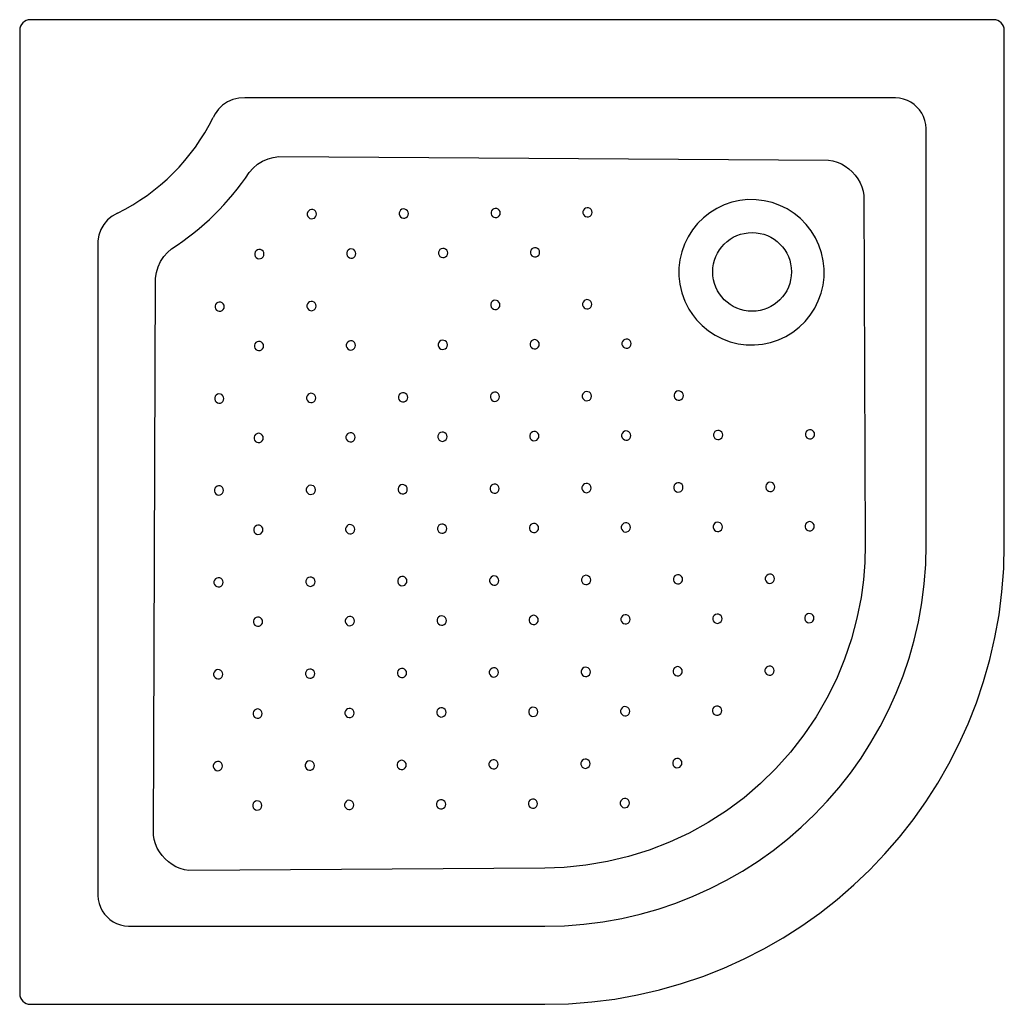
# Model space of a CAD drawing. Header units: millimetres. Extents: x 3806.35 to 3807.1, y 2341.775 to 2342.525.
import ezdxf

# ---------------------------------------------------------------- set-up
doc = ezdxf.new("R2010")
doc.units = ezdxf.units.MM
doc.layers.add('Sanindusa', color=3, linetype='Continuous')

msp = doc.modelspace()

# ---------------------------------------------------------------- linework, layer by layer
at = {"layer": 'Sanindusa'}
for p, q in [((3807.09221, 2342.52463), (3806.3582, 2342.52463)), ((3806.3502, 2342.51663), (3806.3502, 2341.78263)), ((3807.1002, 2342.12463), (3807.1002, 2342.51663)), ((3807.01389, 2342.46515), (3806.52166, 2342.46515)), ((3807.04072, 2342.12463), (3807.04072, 2342.43832)), ((3806.54756, 2342.42035), (3806.96641, 2342.41767)), ((3806.99322, 2342.39081), (3806.99422, 2342.12463)), ((3806.40968, 2342.35317), (3806.40968, 2341.86095)), ((3806.45211, 2341.90337), (3806.45372, 2342.32769)), ((3806.7502, 2341.87831), (3806.47896, 2341.87656)), ((3806.43652, 2341.83411), (3806.7502, 2341.83411)), ((3806.3582, 2341.77463), (3806.7502, 2341.77463))]:
    msp.add_line(p, q, dxfattribs=at)
at = {"layer": 'Sanindusa', "flags": 128}
for points in [[(3806.52166, 2342.46515), (3806.51709, 2342.46491), (3806.51262, 2342.46389), (3806.50845, 2342.46209), (3806.50469, 2342.45955), (3806.50155, 2342.45645), (3806.499, 2342.45287), (3806.49758, 2342.45015)], [(3807.04072, 2342.43832), (3807.0407, 2342.44163), (3807.04033, 2342.44483), (3807.03964, 2342.44788), (3807.03861, 2342.45077), (3807.03727, 2342.45345), (3807.03562, 2342.45591), (3807.03368, 2342.45811), (3807.03148, 2342.46005), (3807.02902, 2342.4617), (3807.02634, 2342.46304), (3807.02346, 2342.46406), (3807.0204, 2342.46476), (3807.0172, 2342.46513), (3807.01389, 2342.46515)], [(3806.5251, 2342.40832), (3806.528, 2342.41159), (3806.53144, 2342.41449), (3806.53522, 2342.41684), (3806.53939, 2342.41866), (3806.54339, 2342.41978), (3806.54756, 2342.42035)], [(3806.96641, 2342.41767), (3806.96971, 2342.41706), (3806.97295, 2342.41608), (3806.97607, 2342.41474), (3806.97903, 2342.41306), (3806.9818, 2342.41106), (3806.98435, 2342.40878), (3806.98663, 2342.40623), (3806.98862, 2342.40345), (3806.9903, 2342.40048), (3806.99163, 2342.39736), (3806.99261, 2342.39412), (3806.99322, 2342.39081)], [(3806.85988, 2342.30419), (3806.86262, 2342.29998), (3806.86573, 2342.29603), (3806.87005, 2342.29157), (3806.87487, 2342.2876), (3806.88007, 2342.28421), (3806.88563, 2342.28143), (3806.89149, 2342.27927), (3806.89752, 2342.27779), (3806.90369, 2342.27701), (3806.90993, 2342.27692), (3806.91611, 2342.27752), (3806.92219, 2342.27882), (3806.92811, 2342.2808), (3806.93375, 2342.28341), (3806.93906, 2342.28665), (3806.94398, 2342.29048), (3806.94844, 2342.29481), (3806.95238, 2342.29963), (3806.95576, 2342.30487), (3806.95853, 2342.31043), (3806.96065, 2342.31628), (3806.96211, 2342.32235), (3806.96288, 2342.32852), (3806.96295, 2342.33473), (3806.96231, 2342.34094), (3806.961, 2342.34701), (3806.959, 2342.3529), (3806.95635, 2342.35855), (3806.9531, 2342.36385), (3806.94927, 2342.36874), (3806.9449, 2342.37319), (3806.94008, 2342.37711), (3806.93484, 2342.38046), (3806.92925, 2342.38322), (3806.9234, 2342.38532), (3806.91735, 2342.38675), (3806.91116, 2342.3875), (3806.90494, 2342.38755), (3806.89876, 2342.3869), (3806.89267, 2342.38555), (3806.88679, 2342.38354), (3806.88117, 2342.38088), (3806.87587, 2342.37759), (3806.87098, 2342.37375), (3806.86656, 2342.36938), (3806.86264, 2342.36452), (3806.8593, 2342.35927), (3806.85658, 2342.35368), (3806.85449, 2342.34781), (3806.85308, 2342.34175), (3806.85236, 2342.33557), (3806.85233, 2342.32934), (3806.853, 2342.32316), (3806.85452, 2342.31658), (3806.85683, 2342.31021), (3806.85988, 2342.30419)], [(3806.57628, 2342.37651), (3806.57609, 2342.37765), (3806.57553, 2342.37868), (3806.57468, 2342.37946), (3806.57361, 2342.37993), (3806.57246, 2342.38003), (3806.57133, 2342.37974), (3806.57036, 2342.3791), (3806.56964, 2342.37819), (3806.56927, 2342.37709), (3806.56927, 2342.37593), (3806.56964, 2342.37483), (3806.57036, 2342.37391), (3806.57133, 2342.37327), (3806.57246, 2342.37299), (3806.57361, 2342.37309), (3806.57468, 2342.37355), (3806.57553, 2342.37434), (3806.57609, 2342.37536), (3806.57628, 2342.37651)], [(3806.64627, 2342.37696), (3806.64608, 2342.3781), (3806.64553, 2342.37913), (3806.64467, 2342.37991), (3806.64361, 2342.38038), (3806.64245, 2342.38048), (3806.64132, 2342.38019), (3806.64035, 2342.37956), (3806.63964, 2342.37864), (3806.63926, 2342.37754), (3806.63926, 2342.37638), (3806.63964, 2342.37528), (3806.64035, 2342.37436), (3806.64132, 2342.37373), (3806.64245, 2342.37344), (3806.64361, 2342.37354), (3806.64467, 2342.374), (3806.64553, 2342.37479), (3806.64608, 2342.37581), (3806.64627, 2342.37696)], [(3806.71626, 2342.37741), (3806.71607, 2342.37856), (3806.71552, 2342.37958), (3806.71466, 2342.38037), (3806.7136, 2342.38083), (3806.71244, 2342.38093), (3806.71131, 2342.38064), (3806.71034, 2342.38001), (3806.70963, 2342.37909), (3806.70925, 2342.37799), (3806.70925, 2342.37683), (3806.70963, 2342.37573), (3806.71034, 2342.37481), (3806.71132, 2342.37418), (3806.71244, 2342.37389), (3806.7136, 2342.37399), (3806.71466, 2342.37445), (3806.71552, 2342.37524), (3806.71607, 2342.37626), (3806.71626, 2342.37741)], [(3806.78626, 2342.37786), (3806.78606, 2342.37901), (3806.78551, 2342.38003), (3806.78466, 2342.38082), (3806.78359, 2342.38128), (3806.78243, 2342.38138), (3806.78131, 2342.38109), (3806.78034, 2342.38046), (3806.77962, 2342.37954), (3806.77924, 2342.37844), (3806.77924, 2342.37728), (3806.77962, 2342.37618), (3806.78034, 2342.37526), (3806.78131, 2342.37463), (3806.78243, 2342.37434), (3806.78359, 2342.37444), (3806.78466, 2342.37491), (3806.78551, 2342.37569), (3806.78606, 2342.37671), (3806.78626, 2342.37786)], [(3806.42468, 2342.37726), (3806.42068, 2342.37503), (3806.41713, 2342.37214), (3806.41418, 2342.36868), (3806.41192, 2342.36474), (3806.41048, 2342.36059), (3806.40976, 2342.35625), (3806.40968, 2342.35317)], [(3806.45372, 2342.32769), (3806.45434, 2342.332), (3806.45561, 2342.3363), (3806.45746, 2342.34033), (3806.45993, 2342.34414), (3806.46269, 2342.3473), (3806.4659, 2342.35011)], [(3806.53629, 2342.34605), (3806.53609, 2342.3472), (3806.53554, 2342.34822), (3806.53469, 2342.34901), (3806.53362, 2342.34948), (3806.53246, 2342.34957), (3806.53134, 2342.34929), (3806.53036, 2342.34865), (3806.52965, 2342.34773), (3806.52927, 2342.34664), (3806.52927, 2342.34547), (3806.52965, 2342.34437), (3806.53037, 2342.34346), (3806.53134, 2342.34282), (3806.53246, 2342.34254), (3806.53362, 2342.34263), (3806.53469, 2342.3431), (3806.53554, 2342.34389), (3806.53609, 2342.34491), (3806.53629, 2342.34605)], [(3806.60628, 2342.34651), (3806.60609, 2342.34765), (3806.60553, 2342.34867), (3806.60468, 2342.34946), (3806.60361, 2342.34993), (3806.60246, 2342.35002), (3806.60133, 2342.34974), (3806.60036, 2342.3491), (3806.59964, 2342.34819), (3806.59927, 2342.34709), (3806.59927, 2342.34592), (3806.59964, 2342.34483), (3806.60036, 2342.34391), (3806.60133, 2342.34327), (3806.60246, 2342.34299), (3806.60361, 2342.34308), (3806.60468, 2342.34355), (3806.60553, 2342.34434), (3806.60609, 2342.34536), (3806.60628, 2342.34651)], [(3806.67627, 2342.34696), (3806.67608, 2342.3481), (3806.67553, 2342.34912), (3806.67467, 2342.34991), (3806.67361, 2342.35038), (3806.67245, 2342.35047), (3806.67132, 2342.35019), (3806.67035, 2342.34955), (3806.66964, 2342.34864), (3806.66926, 2342.34754), (3806.66926, 2342.34638), (3806.66964, 2342.34528), (3806.67035, 2342.34436), (3806.67132, 2342.34372), (3806.67245, 2342.34344), (3806.67361, 2342.34353), (3806.67467, 2342.344), (3806.67553, 2342.34479), (3806.67608, 2342.34581), (3806.67627, 2342.34696)], [(3806.74626, 2342.34741), (3806.74607, 2342.34855), (3806.74552, 2342.34958), (3806.74466, 2342.35036), (3806.7436, 2342.35083), (3806.74244, 2342.35093), (3806.74132, 2342.35064), (3806.74034, 2342.35), (3806.73963, 2342.34909), (3806.73925, 2342.34799), (3806.73925, 2342.34683), (3806.73963, 2342.34573), (3806.74034, 2342.34481), (3806.74132, 2342.34418), (3806.74244, 2342.34389), (3806.7436, 2342.34399), (3806.74466, 2342.34445), (3806.74552, 2342.34524), (3806.74607, 2342.34626), (3806.74626, 2342.34741)], [(3806.57601, 2342.30651), (3806.57582, 2342.30766), (3806.57527, 2342.30868), (3806.57441, 2342.30947), (3806.57335, 2342.30993), (3806.57219, 2342.31003), (3806.57106, 2342.30974), (3806.57009, 2342.30911), (3806.56938, 2342.30819), (3806.569, 2342.30709), (3806.569, 2342.30593), (3806.56938, 2342.30483), (3806.57009, 2342.30391), (3806.57106, 2342.30328), (3806.57219, 2342.30299), (3806.57335, 2342.30309), (3806.57441, 2342.30355), (3806.57527, 2342.30434), (3806.57582, 2342.30536), (3806.57601, 2342.30651)], [(3806.716, 2342.30741), (3806.71581, 2342.30856), (3806.71525, 2342.30958), (3806.7144, 2342.31037), (3806.71333, 2342.31083), (3806.71218, 2342.31093), (3806.71105, 2342.31065), (3806.71008, 2342.31001), (3806.70936, 2342.30909), (3806.70899, 2342.30799), (3806.70899, 2342.30683), (3806.70936, 2342.30573), (3806.71008, 2342.30482), (3806.71105, 2342.30418), (3806.71218, 2342.30389), (3806.71333, 2342.30399), (3806.7144, 2342.30446), (3806.71525, 2342.30524), (3806.71581, 2342.30627), (3806.716, 2342.30741)], [(3806.78599, 2342.30786), (3806.7858, 2342.30901), (3806.78525, 2342.31003), (3806.78439, 2342.31082), (3806.78333, 2342.31129), (3806.78217, 2342.31138), (3806.78104, 2342.3111), (3806.78007, 2342.31046), (3806.77936, 2342.30954), (3806.77898, 2342.30844), (3806.77898, 2342.30728), (3806.77936, 2342.30618), (3806.78007, 2342.30527), (3806.78104, 2342.30463), (3806.78217, 2342.30435), (3806.78333, 2342.30444), (3806.78439, 2342.30491), (3806.78525, 2342.3057), (3806.7858, 2342.30672), (3806.78599, 2342.30786)], [(3806.50602, 2342.30606), (3806.50583, 2342.30721), (3806.50527, 2342.30823), (3806.50442, 2342.30901), (3806.50336, 2342.30948), (3806.5022, 2342.30958), (3806.50107, 2342.30929), (3806.5001, 2342.30866), (3806.49938, 2342.30774), (3806.49901, 2342.30664), (3806.49901, 2342.30548), (3806.49939, 2342.30438), (3806.5001, 2342.30346), (3806.50107, 2342.30283), (3806.5022, 2342.30254), (3806.50336, 2342.30264), (3806.50442, 2342.3031), (3806.50527, 2342.30389), (3806.50583, 2342.30491), (3806.50602, 2342.30606)], [(3806.60601, 2342.27651), (3806.60582, 2342.27765), (3806.60527, 2342.27868), (3806.60441, 2342.27946), (3806.60335, 2342.27993), (3806.60219, 2342.28003), (3806.60106, 2342.27974), (3806.60009, 2342.27911), (3806.59938, 2342.27819), (3806.599, 2342.27709), (3806.599, 2342.27593), (3806.59938, 2342.27483), (3806.60009, 2342.27391), (3806.60106, 2342.27328), (3806.60219, 2342.27299), (3806.60335, 2342.27309), (3806.60441, 2342.27355), (3806.60527, 2342.27434), (3806.60582, 2342.27536), (3806.60601, 2342.27651)], [(3806.676, 2342.27696), (3806.67581, 2342.27811), (3806.67526, 2342.27913), (3806.67441, 2342.27991), (3806.67334, 2342.28038), (3806.67218, 2342.28048), (3806.67106, 2342.28019), (3806.67008, 2342.27956), (3806.66937, 2342.27864), (3806.66899, 2342.27754), (3806.66899, 2342.27638), (3806.66937, 2342.27528), (3806.67008, 2342.27436), (3806.67106, 2342.27373), (3806.67218, 2342.27344), (3806.67334, 2342.27354), (3806.67441, 2342.274), (3806.67526, 2342.27479), (3806.67581, 2342.27581), (3806.676, 2342.27696)], [(3806.746, 2342.27741), (3806.74581, 2342.27856), (3806.74525, 2342.27958), (3806.7444, 2342.28037), (3806.74333, 2342.28083), (3806.74218, 2342.28093), (3806.74105, 2342.28064), (3806.74008, 2342.28001), (3806.73936, 2342.27909), (3806.73899, 2342.27799), (3806.73899, 2342.27683), (3806.73936, 2342.27573), (3806.74008, 2342.27481), (3806.74105, 2342.27418), (3806.74218, 2342.27389), (3806.74333, 2342.27399), (3806.7444, 2342.27446), (3806.74525, 2342.27524), (3806.74581, 2342.27626), (3806.746, 2342.27741)], [(3806.81599, 2342.27786), (3806.8158, 2342.27901), (3806.81525, 2342.28003), (3806.81439, 2342.28082), (3806.81333, 2342.28128), (3806.81217, 2342.28138), (3806.81104, 2342.28109), (3806.81007, 2342.28046), (3806.80936, 2342.27954), (3806.80898, 2342.27844), (3806.80898, 2342.27728), (3806.80936, 2342.27618), (3806.81007, 2342.27526), (3806.81104, 2342.27463), (3806.81217, 2342.27434), (3806.81333, 2342.27444), (3806.81439, 2342.27491), (3806.81525, 2342.27569), (3806.8158, 2342.27672), (3806.81599, 2342.27786)], [(3806.53602, 2342.27606), (3806.53583, 2342.2772), (3806.53527, 2342.27822), (3806.53442, 2342.27901), (3806.53336, 2342.27948), (3806.5322, 2342.27957), (3806.53107, 2342.27929), (3806.5301, 2342.27865), (3806.52939, 2342.27774), (3806.52901, 2342.27664), (3806.52901, 2342.27548), (3806.52939, 2342.27438), (3806.5301, 2342.27346), (3806.53107, 2342.27282), (3806.5322, 2342.27254), (3806.53336, 2342.27263), (3806.53442, 2342.2731), (3806.53528, 2342.27389), (3806.53583, 2342.27491), (3806.53602, 2342.27606)], [(3806.50575, 2342.23606), (3806.50556, 2342.23721), (3806.50501, 2342.23823), (3806.50415, 2342.23902), (3806.50309, 2342.23948), (3806.50193, 2342.23958), (3806.50081, 2342.23929), (3806.49983, 2342.23866), (3806.49912, 2342.23774), (3806.49874, 2342.23664), (3806.49874, 2342.23548), (3806.49912, 2342.23438), (3806.49983, 2342.23346), (3806.50081, 2342.23283), (3806.50193, 2342.23254), (3806.50309, 2342.23264), (3806.50415, 2342.23311), (3806.50501, 2342.23389), (3806.50556, 2342.23492), (3806.50575, 2342.23606)], [(3806.57575, 2342.23651), (3806.57555, 2342.23766), (3806.575, 2342.23868), (3806.57415, 2342.23947), (3806.57308, 2342.23993), (3806.57192, 2342.24003), (3806.5708, 2342.23975), (3806.56983, 2342.23911), (3806.56911, 2342.23819), (3806.56873, 2342.23709), (3806.56873, 2342.23593), (3806.56911, 2342.23483), (3806.56983, 2342.23392), (3806.5708, 2342.23328), (3806.57193, 2342.23299), (3806.57308, 2342.23309), (3806.57415, 2342.23356), (3806.575, 2342.23434), (3806.57555, 2342.23537), (3806.57575, 2342.23651)], [(3806.64574, 2342.23696), (3806.64555, 2342.23811), (3806.64499, 2342.23913), (3806.64414, 2342.23992), (3806.64308, 2342.24039), (3806.64192, 2342.24048), (3806.64079, 2342.2402), (3806.63982, 2342.23956), (3806.6391, 2342.23864), (3806.63873, 2342.23754), (3806.63873, 2342.23638), (3806.6391, 2342.23528), (3806.63982, 2342.23437), (3806.64079, 2342.23373), (3806.64192, 2342.23345), (3806.64308, 2342.23354), (3806.64414, 2342.23401), (3806.64499, 2342.2348), (3806.64555, 2342.23582), (3806.64574, 2342.23696)], [(3806.71573, 2342.23741), (3806.71554, 2342.23856), (3806.71499, 2342.23958), (3806.71413, 2342.24037), (3806.71307, 2342.24084), (3806.71191, 2342.24093), (3806.71078, 2342.24065), (3806.70981, 2342.24001), (3806.7091, 2342.2391), (3806.70872, 2342.238), (3806.70872, 2342.23683), (3806.7091, 2342.23573), (3806.70981, 2342.23482), (3806.71078, 2342.23418), (3806.71191, 2342.2339), (3806.71307, 2342.23399), (3806.71413, 2342.23446), (3806.71499, 2342.23525), (3806.71554, 2342.23627), (3806.71573, 2342.23741)], [(3806.78572, 2342.23787), (3806.78553, 2342.23901), (3806.78498, 2342.24003), (3806.78412, 2342.24082), (3806.78306, 2342.24129), (3806.7819, 2342.24138), (3806.78078, 2342.2411), (3806.7798, 2342.24046), (3806.77909, 2342.23955), (3806.77871, 2342.23845), (3806.77871, 2342.23729), (3806.77909, 2342.23619), (3806.7798, 2342.23527), (3806.78078, 2342.23463), (3806.7819, 2342.23435), (3806.78306, 2342.23444), (3806.78413, 2342.23491), (3806.78498, 2342.2357), (3806.78553, 2342.23672), (3806.78572, 2342.23787)], [(3806.85572, 2342.23832), (3806.85553, 2342.23946), (3806.85497, 2342.24049), (3806.85412, 2342.24127), (3806.85305, 2342.24174), (3806.8519, 2342.24184), (3806.85077, 2342.24155), (3806.8498, 2342.24091), (3806.84908, 2342.24), (3806.84871, 2342.2389), (3806.84871, 2342.23774), (3806.84908, 2342.23664), (3806.8498, 2342.23572), (3806.85077, 2342.23508), (3806.8519, 2342.2348), (3806.85305, 2342.2349), (3806.85412, 2342.23536), (3806.85497, 2342.23615), (3806.85553, 2342.23717), (3806.85572, 2342.23832)], [(3806.53575, 2342.20606), (3806.53556, 2342.20721), (3806.53501, 2342.20823), (3806.53415, 2342.20901), (3806.53309, 2342.20948), (3806.53193, 2342.20958), (3806.53081, 2342.20929), (3806.52983, 2342.20866), (3806.52912, 2342.20774), (3806.52874, 2342.20664), (3806.52874, 2342.20548), (3806.52912, 2342.20438), (3806.52983, 2342.20346), (3806.53081, 2342.20283), (3806.53193, 2342.20254), (3806.53309, 2342.20264), (3806.53415, 2342.2031), (3806.53501, 2342.20389), (3806.53556, 2342.20491), (3806.53575, 2342.20606)], [(3806.60575, 2342.20651), (3806.60555, 2342.20766), (3806.605, 2342.20868), (3806.60415, 2342.20947), (3806.60308, 2342.20993), (3806.60192, 2342.21003), (3806.6008, 2342.20974), (3806.59983, 2342.20911), (3806.59911, 2342.20819), (3806.59874, 2342.20709), (3806.59874, 2342.20593), (3806.59911, 2342.20483), (3806.59983, 2342.20391), (3806.6008, 2342.20328), (3806.60193, 2342.20299), (3806.60308, 2342.20309), (3806.60415, 2342.20356), (3806.605, 2342.20434), (3806.60556, 2342.20536), (3806.60575, 2342.20651)], [(3806.67574, 2342.20696), (3806.67555, 2342.20811), (3806.67499, 2342.20913), (3806.67414, 2342.20992), (3806.67308, 2342.21038), (3806.67192, 2342.21048), (3806.67079, 2342.21019), (3806.66982, 2342.20956), (3806.6691, 2342.20864), (3806.66873, 2342.20754), (3806.66873, 2342.20638), (3806.66911, 2342.20528), (3806.66982, 2342.20436), (3806.67079, 2342.20373), (3806.67192, 2342.20344), (3806.67308, 2342.20354), (3806.67414, 2342.20401), (3806.675, 2342.20479), (3806.67555, 2342.20582), (3806.67574, 2342.20696)], [(3806.74573, 2342.20741), (3806.74554, 2342.20856), (3806.74499, 2342.20958), (3806.74413, 2342.21037), (3806.74307, 2342.21083), (3806.74191, 2342.21093), (3806.74078, 2342.21065), (3806.73981, 2342.21001), (3806.7391, 2342.20909), (3806.73872, 2342.20799), (3806.73872, 2342.20683), (3806.7391, 2342.20573), (3806.73981, 2342.20482), (3806.74078, 2342.20418), (3806.74191, 2342.2039), (3806.74307, 2342.20399), (3806.74413, 2342.20446), (3806.74499, 2342.20524), (3806.74554, 2342.20627), (3806.74573, 2342.20741)], [(3806.81572, 2342.20786), (3806.81553, 2342.20901), (3806.81498, 2342.21003), (3806.81413, 2342.21082), (3806.81306, 2342.21129), (3806.8119, 2342.21138), (3806.81078, 2342.2111), (3806.8098, 2342.21046), (3806.80909, 2342.20954), (3806.80871, 2342.20845), (3806.80871, 2342.20728), (3806.80909, 2342.20618), (3806.8098, 2342.20527), (3806.81078, 2342.20463), (3806.8119, 2342.20435), (3806.81306, 2342.20444), (3806.81413, 2342.20491), (3806.81498, 2342.2057), (3806.81553, 2342.20672), (3806.81572, 2342.20786)], [(3806.88572, 2342.20832), (3806.88553, 2342.20946), (3806.88497, 2342.21048), (3806.88412, 2342.21127), (3806.88305, 2342.21174), (3806.8819, 2342.21183), (3806.88077, 2342.21155), (3806.8798, 2342.21091), (3806.87908, 2342.21), (3806.87871, 2342.2089), (3806.87871, 2342.20773), (3806.87908, 2342.20664), (3806.8798, 2342.20572), (3806.88077, 2342.20508), (3806.8819, 2342.2048), (3806.88305, 2342.20489), (3806.88412, 2342.20536), (3806.88497, 2342.20615), (3806.88553, 2342.20717), (3806.88572, 2342.20832)], [(3806.95571, 2342.20877), (3806.95552, 2342.20991), (3806.95497, 2342.21093), (3806.95411, 2342.21172), (3806.95305, 2342.21219), (3806.95189, 2342.21228), (3806.95076, 2342.212), (3806.94979, 2342.21136), (3806.94908, 2342.21045), (3806.9487, 2342.20935), (3806.9487, 2342.20819), (3806.94908, 2342.20709), (3806.94979, 2342.20617), (3806.95076, 2342.20553), (3806.95189, 2342.20525), (3806.95305, 2342.20534), (3806.95411, 2342.20581), (3806.95497, 2342.2066), (3806.95552, 2342.20762), (3806.95571, 2342.20877)], [(3806.50549, 2342.16606), (3806.5053, 2342.16721), (3806.50474, 2342.16823), (3806.50389, 2342.16902), (3806.50282, 2342.16949), (3806.50167, 2342.16958), (3806.50054, 2342.1693), (3806.49957, 2342.16866), (3806.49885, 2342.16774), (3806.49848, 2342.16664), (3806.49848, 2342.16548), (3806.49885, 2342.16438), (3806.49957, 2342.16347), (3806.50054, 2342.16283), (3806.50167, 2342.16255), (3806.50282, 2342.16264), (3806.50389, 2342.16311), (3806.50474, 2342.1639), (3806.5053, 2342.16492), (3806.50549, 2342.16606)], [(3806.57548, 2342.16652), (3806.57529, 2342.16766), (3806.57474, 2342.16868), (3806.57388, 2342.16947), (3806.57282, 2342.16994), (3806.57166, 2342.17003), (3806.57053, 2342.16975), (3806.56956, 2342.16911), (3806.56885, 2342.1682), (3806.56847, 2342.1671), (3806.56847, 2342.16593), (3806.56885, 2342.16484), (3806.56956, 2342.16392), (3806.57053, 2342.16328), (3806.57166, 2342.163), (3806.57282, 2342.16309), (3806.57388, 2342.16356), (3806.57474, 2342.16435), (3806.57529, 2342.16537), (3806.57548, 2342.16652)], [(3806.64547, 2342.16697), (3806.64528, 2342.16811), (3806.64473, 2342.16913), (3806.64387, 2342.16992), (3806.64281, 2342.17039), (3806.64165, 2342.17048), (3806.64053, 2342.1702), (3806.63955, 2342.16956), (3806.63884, 2342.16865), (3806.63846, 2342.16755), (3806.63846, 2342.16639), (3806.63884, 2342.16529), (3806.63955, 2342.16437), (3806.64053, 2342.16373), (3806.64165, 2342.16345), (3806.64281, 2342.16354), (3806.64387, 2342.16401), (3806.64473, 2342.1648), (3806.64528, 2342.16582), (3806.64547, 2342.16697)], [(3806.71547, 2342.16742), (3806.71527, 2342.16856), (3806.71472, 2342.16959), (3806.71387, 2342.17037), (3806.7128, 2342.17084), (3806.71164, 2342.17094), (3806.71052, 2342.17065), (3806.70955, 2342.17001), (3806.70883, 2342.1691), (3806.70845, 2342.168), (3806.70845, 2342.16684), (3806.70883, 2342.16574), (3806.70955, 2342.16482), (3806.71052, 2342.16418), (3806.71164, 2342.1639), (3806.7128, 2342.164), (3806.71387, 2342.16446), (3806.71472, 2342.16525), (3806.71527, 2342.16627), (3806.71547, 2342.16742)], [(3806.78546, 2342.16787), (3806.78527, 2342.16901), (3806.78471, 2342.17004), (3806.78386, 2342.17082), (3806.78279, 2342.17129), (3806.78164, 2342.17139), (3806.78051, 2342.1711), (3806.77954, 2342.17047), (3806.77882, 2342.16955), (3806.77845, 2342.16845), (3806.77845, 2342.16729), (3806.77882, 2342.16619), (3806.77954, 2342.16527), (3806.78051, 2342.16464), (3806.78164, 2342.16435), (3806.7828, 2342.16445), (3806.78386, 2342.16491), (3806.78471, 2342.1657), (3806.78527, 2342.16672), (3806.78546, 2342.16787)], [(3806.85545, 2342.16832), (3806.85526, 2342.16947), (3806.85471, 2342.17049), (3806.85385, 2342.17127), (3806.85279, 2342.17174), (3806.85163, 2342.17184), (3806.8505, 2342.17155), (3806.84953, 2342.17092), (3806.84882, 2342.17), (3806.84844, 2342.1689), (3806.84844, 2342.16774), (3806.84882, 2342.16664), (3806.84953, 2342.16572), (3806.8505, 2342.16509), (3806.85163, 2342.1648), (3806.85279, 2342.1649), (3806.85385, 2342.16536), (3806.85471, 2342.16615), (3806.85526, 2342.16717), (3806.85545, 2342.16832)], [(3806.92544, 2342.16877), (3806.92525, 2342.16992), (3806.9247, 2342.17094), (3806.92384, 2342.17173), (3806.92278, 2342.17219), (3806.92162, 2342.17229), (3806.9205, 2342.172), (3806.91952, 2342.17137), (3806.91881, 2342.17045), (3806.91843, 2342.16935), (3806.91843, 2342.16819), (3806.91881, 2342.16709), (3806.91952, 2342.16617), (3806.9205, 2342.16554), (3806.92162, 2342.16525), (3806.92278, 2342.16535), (3806.92384, 2342.16582), (3806.9247, 2342.1666), (3806.92525, 2342.16762), (3806.92544, 2342.16877)], [(3806.53549, 2342.13606), (3806.5353, 2342.13721), (3806.53474, 2342.13823), (3806.53389, 2342.13902), (3806.53282, 2342.13948), (3806.53167, 2342.13958), (3806.53054, 2342.13929), (3806.52957, 2342.13866), (3806.52885, 2342.13774), (3806.52848, 2342.13664), (3806.52848, 2342.13548), (3806.52885, 2342.13438), (3806.52957, 2342.13346), (3806.53054, 2342.13283), (3806.53167, 2342.13254), (3806.53283, 2342.13264), (3806.53389, 2342.13311), (3806.53474, 2342.13389), (3806.5353, 2342.13492), (3806.53549, 2342.13606)], [(3806.60548, 2342.13651), (3806.60529, 2342.13766), (3806.60474, 2342.13868), (3806.60388, 2342.13947), (3806.60282, 2342.13993), (3806.60166, 2342.14003), (3806.60053, 2342.13975), (3806.59956, 2342.13911), (3806.59885, 2342.13819), (3806.59847, 2342.13709), (3806.59847, 2342.13593), (3806.59885, 2342.13483), (3806.59956, 2342.13392), (3806.60053, 2342.13328), (3806.60166, 2342.133), (3806.60282, 2342.13309), (3806.60388, 2342.13356), (3806.60474, 2342.13434), (3806.60529, 2342.13537), (3806.60548, 2342.13651)], [(3806.67547, 2342.13696), (3806.67528, 2342.13811), (3806.67473, 2342.13913), (3806.67387, 2342.13992), (3806.67281, 2342.14039), (3806.67165, 2342.14048), (3806.67053, 2342.1402), (3806.66955, 2342.13956), (3806.66884, 2342.13864), (3806.66846, 2342.13755), (3806.66846, 2342.13638), (3806.66884, 2342.13528), (3806.66955, 2342.13437), (3806.67053, 2342.13373), (3806.67165, 2342.13345), (3806.67281, 2342.13354), (3806.67387, 2342.13401), (3806.67473, 2342.1348), (3806.67528, 2342.13582), (3806.67547, 2342.13696)], [(3806.74547, 2342.13742), (3806.74527, 2342.13856), (3806.74472, 2342.13958), (3806.74387, 2342.14037), (3806.7428, 2342.14084), (3806.74164, 2342.14093), (3806.74052, 2342.14065), (3806.73955, 2342.14001), (3806.73883, 2342.1391), (3806.73845, 2342.138), (3806.73845, 2342.13683), (3806.73883, 2342.13574), (3806.73955, 2342.13482), (3806.74052, 2342.13418), (3806.74165, 2342.1339), (3806.7428, 2342.13399), (3806.74387, 2342.13446), (3806.74472, 2342.13525), (3806.74527, 2342.13627), (3806.74547, 2342.13742)], [(3806.81546, 2342.13787), (3806.81527, 2342.13901), (3806.81471, 2342.14003), (3806.81386, 2342.14082), (3806.8128, 2342.14129), (3806.81164, 2342.14138), (3806.81051, 2342.1411), (3806.80954, 2342.14046), (3806.80882, 2342.13955), (3806.80845, 2342.13845), (3806.80845, 2342.13729), (3806.80883, 2342.13619), (3806.80954, 2342.13527), (3806.81051, 2342.13463), (3806.81164, 2342.13435), (3806.8128, 2342.13444), (3806.81386, 2342.13491), (3806.81471, 2342.1357), (3806.81527, 2342.13672), (3806.81546, 2342.13787)], [(3806.88545, 2342.13832), (3806.88526, 2342.13946), (3806.88471, 2342.14049), (3806.88385, 2342.14127), (3806.88279, 2342.14174), (3806.88163, 2342.14184), (3806.8805, 2342.14155), (3806.87953, 2342.14091), (3806.87882, 2342.14), (3806.87844, 2342.1389), (3806.87844, 2342.13774), (3806.87882, 2342.13664), (3806.87953, 2342.13572), (3806.8805, 2342.13509), (3806.88163, 2342.1348), (3806.88279, 2342.1349), (3806.88385, 2342.13536), (3806.88471, 2342.13615), (3806.88526, 2342.13717), (3806.88545, 2342.13832)], [(3806.95544, 2342.13877), (3806.95525, 2342.13992), (3806.9547, 2342.14094), (3806.95384, 2342.14172), (3806.95278, 2342.14219), (3806.95162, 2342.14229), (3806.9505, 2342.142), (3806.94952, 2342.14137), (3806.94881, 2342.14045), (3806.94843, 2342.13935), (3806.94843, 2342.13819), (3806.94881, 2342.13709), (3806.94952, 2342.13617), (3806.9505, 2342.13554), (3806.95162, 2342.13525), (3806.95278, 2342.13535), (3806.95385, 2342.13581), (3806.9547, 2342.1366), (3806.95525, 2342.13762), (3806.95544, 2342.13877)], [(3806.99422, 2342.12463), (3806.9939, 2342.11125), (3806.99285, 2342.09789), (3806.99107, 2342.08462), (3806.98794, 2342.06867), (3806.98374, 2342.05291), (3806.97851, 2342.03744), (3806.97228, 2342.02237), (3806.96508, 2342.00779), (3806.95678, 2341.9935), (3806.94751, 2341.97977), (3806.93732, 2341.96666), (3806.92629, 2341.95428), (3806.9145, 2341.94272), (3806.90193, 2341.93198), (3806.88863, 2341.92209), (3806.87468, 2341.9131), (3806.86018, 2341.90507), (3806.84522, 2341.89806), (3806.82981, 2341.89209), (3806.81398, 2341.88715), (3806.79784, 2341.88329), (3806.78149, 2341.88051), (3806.76505, 2341.87884), (3806.7502, 2341.87831)], [(3806.57521, 2342.09652), (3806.57502, 2342.09766), (3806.57447, 2342.09869), (3806.57362, 2342.09947), (3806.57255, 2342.09994), (3806.57139, 2342.10004), (3806.57027, 2342.09975), (3806.56929, 2342.09911), (3806.56858, 2342.0982), (3806.5682, 2342.0971), (3806.5682, 2342.09594), (3806.56858, 2342.09484), (3806.56929, 2342.09392), (3806.57027, 2342.09329), (3806.57139, 2342.093), (3806.57255, 2342.0931), (3806.57362, 2342.09356), (3806.57447, 2342.09435), (3806.57502, 2342.09537), (3806.57521, 2342.09652)], [(3806.64521, 2342.09697), (3806.64502, 2342.09811), (3806.64446, 2342.09914), (3806.64361, 2342.09992), (3806.64254, 2342.10039), (3806.64139, 2342.10049), (3806.64026, 2342.1002), (3806.63929, 2342.09957), (3806.63857, 2342.09865), (3806.6382, 2342.09755), (3806.6382, 2342.09639), (3806.63857, 2342.09529), (3806.63929, 2342.09437), (3806.64026, 2342.09374), (3806.64139, 2342.09345), (3806.64254, 2342.09355), (3806.64361, 2342.09401), (3806.64446, 2342.0948), (3806.64502, 2342.09582), (3806.64521, 2342.09697)], [(3806.7152, 2342.09742), (3806.71501, 2342.09857), (3806.71446, 2342.09959), (3806.7136, 2342.10038), (3806.71254, 2342.10084), (3806.71138, 2342.10094), (3806.71025, 2342.10065), (3806.70928, 2342.10002), (3806.70857, 2342.0991), (3806.70819, 2342.098), (3806.70819, 2342.09684), (3806.70857, 2342.09574), (3806.70928, 2342.09482), (3806.71025, 2342.09419), (3806.71138, 2342.0939), (3806.71254, 2342.094), (3806.7136, 2342.09446), (3806.71446, 2342.09525), (3806.71501, 2342.09627), (3806.7152, 2342.09742)], [(3806.78519, 2342.09787), (3806.785, 2342.09902), (3806.78445, 2342.10004), (3806.78359, 2342.10083), (3806.78253, 2342.10129), (3806.78137, 2342.10139), (3806.78024, 2342.1011), (3806.77927, 2342.10047), (3806.77856, 2342.09955), (3806.77818, 2342.09845), (3806.77818, 2342.09729), (3806.77856, 2342.09619), (3806.77927, 2342.09527), (3806.78025, 2342.09464), (3806.78137, 2342.09435), (3806.78253, 2342.09445), (3806.78359, 2342.09492), (3806.78445, 2342.0957), (3806.785, 2342.09673), (3806.78519, 2342.09787)], [(3806.85519, 2342.09832), (3806.85499, 2342.09947), (3806.85444, 2342.10049), (3806.85359, 2342.10128), (3806.85252, 2342.10174), (3806.85136, 2342.10184), (3806.85024, 2342.10155), (3806.84926, 2342.10092), (3806.84855, 2342.1), (3806.84817, 2342.0989), (3806.84817, 2342.09774), (3806.84855, 2342.09664), (3806.84927, 2342.09573), (3806.85024, 2342.09509), (3806.85136, 2342.0948), (3806.85252, 2342.0949), (3806.85359, 2342.09537), (3806.85444, 2342.09615), (3806.85499, 2342.09718), (3806.85519, 2342.09832)], [(3806.92518, 2342.09877), (3806.92499, 2342.09992), (3806.92443, 2342.10094), (3806.92358, 2342.10173), (3806.92251, 2342.1022), (3806.92136, 2342.10229), (3806.92023, 2342.10201), (3806.91926, 2342.10137), (3806.91854, 2342.10045), (3806.91817, 2342.09935), (3806.91817, 2342.09819), (3806.91854, 2342.09709), (3806.91926, 2342.09618), (3806.92023, 2342.09554), (3806.92136, 2342.09526), (3806.92252, 2342.09535), (3806.92358, 2342.09582), (3806.92443, 2342.09661), (3806.92499, 2342.09763), (3806.92518, 2342.09877)], [(3806.50522, 2342.09607), (3806.50503, 2342.09721), (3806.50448, 2342.09823), (3806.50362, 2342.09902), (3806.50256, 2342.09949), (3806.5014, 2342.09958), (3806.50027, 2342.0993), (3806.4993, 2342.09866), (3806.49859, 2342.09775), (3806.49821, 2342.09665), (3806.49821, 2342.09549), (3806.49859, 2342.09439), (3806.4993, 2342.09347), (3806.50027, 2342.09283), (3806.5014, 2342.09255), (3806.50256, 2342.09264), (3806.50362, 2342.09311), (3806.50448, 2342.0939), (3806.50503, 2342.09492), (3806.50522, 2342.09607)], [(3806.60521, 2342.06652), (3806.60502, 2342.06766), (3806.60447, 2342.06868), (3806.60362, 2342.06947), (3806.60255, 2342.06994), (3806.60139, 2342.07003), (3806.60027, 2342.06975), (3806.59929, 2342.06911), (3806.59858, 2342.0682), (3806.5982, 2342.0671), (3806.5982, 2342.06593), (3806.59858, 2342.06484), (3806.59929, 2342.06392), (3806.60027, 2342.06328), (3806.60139, 2342.063), (3806.60255, 2342.06309), (3806.60362, 2342.06356), (3806.60447, 2342.06435), (3806.60502, 2342.06537), (3806.60521, 2342.06652)], [(3806.67521, 2342.06697), (3806.67502, 2342.06811), (3806.67446, 2342.06913), (3806.67361, 2342.06992), (3806.67254, 2342.07039), (3806.67139, 2342.07048), (3806.67026, 2342.0702), (3806.66929, 2342.06956), (3806.66857, 2342.06865), (3806.6682, 2342.06755), (3806.6682, 2342.06639), (3806.66857, 2342.06529), (3806.66929, 2342.06437), (3806.67026, 2342.06373), (3806.67139, 2342.06345), (3806.67254, 2342.06354), (3806.67361, 2342.06401), (3806.67446, 2342.0648), (3806.67502, 2342.06582), (3806.67521, 2342.06697)], [(3806.7452, 2342.06742), (3806.74501, 2342.06856), (3806.74446, 2342.06959), (3806.7436, 2342.07037), (3806.74254, 2342.07084), (3806.74138, 2342.07094), (3806.74025, 2342.07065), (3806.73928, 2342.07001), (3806.73857, 2342.0691), (3806.73819, 2342.068), (3806.73819, 2342.06684), (3806.73857, 2342.06574), (3806.73928, 2342.06482), (3806.74025, 2342.06419), (3806.74138, 2342.0639), (3806.74254, 2342.064), (3806.7436, 2342.06446), (3806.74446, 2342.06525), (3806.74501, 2342.06627), (3806.7452, 2342.06742)], [(3806.81519, 2342.06787), (3806.815, 2342.06902), (3806.81445, 2342.07004), (3806.81359, 2342.07082), (3806.81253, 2342.07129), (3806.81137, 2342.07139), (3806.81025, 2342.0711), (3806.80927, 2342.07047), (3806.80856, 2342.06955), (3806.80818, 2342.06845), (3806.80818, 2342.06729), (3806.80856, 2342.06619), (3806.80927, 2342.06527), (3806.81025, 2342.06464), (3806.81137, 2342.06435), (3806.81253, 2342.06445), (3806.81359, 2342.06491), (3806.81445, 2342.0657), (3806.815, 2342.06672), (3806.81519, 2342.06787)], [(3806.88519, 2342.06832), (3806.88499, 2342.06947), (3806.88444, 2342.07049), (3806.88359, 2342.07128), (3806.88252, 2342.07174), (3806.88136, 2342.07184), (3806.88024, 2342.07155), (3806.87927, 2342.07092), (3806.87855, 2342.07), (3806.87817, 2342.0689), (3806.87817, 2342.06774), (3806.87855, 2342.06664), (3806.87927, 2342.06572), (3806.88024, 2342.06509), (3806.88136, 2342.0648), (3806.88252, 2342.0649), (3806.88359, 2342.06537), (3806.88444, 2342.06615), (3806.88499, 2342.06717), (3806.88519, 2342.06832)], [(3806.95518, 2342.06877), (3806.95499, 2342.06992), (3806.95443, 2342.07094), (3806.95358, 2342.07173), (3806.95252, 2342.07219), (3806.95136, 2342.07229), (3806.95023, 2342.072), (3806.94926, 2342.07137), (3806.94854, 2342.07045), (3806.94817, 2342.06935), (3806.94817, 2342.06819), (3806.94854, 2342.06709), (3806.94926, 2342.06617), (3806.95023, 2342.06554), (3806.95136, 2342.06525), (3806.95252, 2342.06535), (3806.95358, 2342.06582), (3806.95443, 2342.0666), (3806.95499, 2342.06763), (3806.95518, 2342.06877)], [(3806.53522, 2342.06606), (3806.53503, 2342.06721), (3806.53448, 2342.06823), (3806.53362, 2342.06902), (3806.53256, 2342.06949), (3806.5314, 2342.06958), (3806.53027, 2342.0693), (3806.5293, 2342.06866), (3806.52859, 2342.06774), (3806.52821, 2342.06665), (3806.52821, 2342.06548), (3806.52859, 2342.06438), (3806.5293, 2342.06347), (3806.53027, 2342.06283), (3806.5314, 2342.06255), (3806.53256, 2342.06264), (3806.53362, 2342.06311), (3806.53448, 2342.0639), (3806.53503, 2342.06492), (3806.53522, 2342.06606)], [(3806.50496, 2342.02607), (3806.50476, 2342.02722), (3806.50421, 2342.02824), (3806.50336, 2342.02902), (3806.50229, 2342.02949), (3806.50113, 2342.02959), (3806.50001, 2342.0293), (3806.49904, 2342.02867), (3806.49832, 2342.02775), (3806.49794, 2342.02665), (3806.49794, 2342.02549), (3806.49832, 2342.02439), (3806.49904, 2342.02347), (3806.50001, 2342.02284), (3806.50114, 2342.02255), (3806.50229, 2342.02265), (3806.50336, 2342.02311), (3806.50421, 2342.0239), (3806.50476, 2342.02492), (3806.50496, 2342.02607)], [(3806.57495, 2342.02652), (3806.57476, 2342.02767), (3806.5742, 2342.02869), (3806.57335, 2342.02948), (3806.57229, 2342.02994), (3806.57113, 2342.03004), (3806.57, 2342.02975), (3806.56903, 2342.02912), (3806.56831, 2342.0282), (3806.56794, 2342.0271), (3806.56794, 2342.02594), (3806.56831, 2342.02484), (3806.56903, 2342.02392), (3806.57, 2342.02329), (3806.57113, 2342.023), (3806.57229, 2342.0231), (3806.57335, 2342.02357), (3806.5742, 2342.02435), (3806.57476, 2342.02537), (3806.57495, 2342.02652)], [(3806.64494, 2342.02697), (3806.64475, 2342.02812), (3806.6442, 2342.02914), (3806.64334, 2342.02993), (3806.64228, 2342.03039), (3806.64112, 2342.03049), (3806.63999, 2342.0302), (3806.63902, 2342.02957), (3806.63831, 2342.02865), (3806.63793, 2342.02755), (3806.63793, 2342.02639), (3806.63831, 2342.02529), (3806.63902, 2342.02437), (3806.63999, 2342.02374), (3806.64112, 2342.02345), (3806.64228, 2342.02355), (3806.64334, 2342.02402), (3806.6442, 2342.0248), (3806.64475, 2342.02583), (3806.64494, 2342.02697)], [(3806.71493, 2342.02742), (3806.71474, 2342.02857), (3806.71419, 2342.02959), (3806.71333, 2342.03038), (3806.71227, 2342.03084), (3806.71111, 2342.03094), (3806.70999, 2342.03066), (3806.70901, 2342.03002), (3806.7083, 2342.0291), (3806.70792, 2342.028), (3806.70792, 2342.02684), (3806.7083, 2342.02574), (3806.70901, 2342.02483), (3806.70999, 2342.02419), (3806.71111, 2342.0239), (3806.71227, 2342.024), (3806.71334, 2342.02447), (3806.71419, 2342.02525), (3806.71474, 2342.02628), (3806.71493, 2342.02742)], [(3806.78493, 2342.02787), (3806.78474, 2342.02902), (3806.78418, 2342.03004), (3806.78333, 2342.03083), (3806.78226, 2342.0313), (3806.78111, 2342.03139), (3806.77998, 2342.03111), (3806.77901, 2342.03047), (3806.77829, 2342.02955), (3806.77792, 2342.02845), (3806.77792, 2342.02729), (3806.77829, 2342.02619), (3806.77901, 2342.02528), (3806.77998, 2342.02464), (3806.78111, 2342.02436), (3806.78226, 2342.02445), (3806.78333, 2342.02492), (3806.78418, 2342.02571), (3806.78474, 2342.02673), (3806.78493, 2342.02787)], [(3806.85492, 2342.02832), (3806.85473, 2342.02947), (3806.85418, 2342.03049), (3806.85332, 2342.03128), (3806.85226, 2342.03175), (3806.8511, 2342.03184), (3806.84997, 2342.03156), (3806.849, 2342.03092), (3806.84829, 2342.03), (3806.84791, 2342.02891), (3806.84791, 2342.02774), (3806.84829, 2342.02664), (3806.849, 2342.02573), (3806.84997, 2342.02509), (3806.8511, 2342.02481), (3806.85226, 2342.0249), (3806.85332, 2342.02537), (3806.85418, 2342.02616), (3806.85473, 2342.02718), (3806.85492, 2342.02832)], [(3806.92491, 2342.02878), (3806.92472, 2342.02992), (3806.92417, 2342.03094), (3806.92331, 2342.03173), (3806.92225, 2342.0322), (3806.92109, 2342.03229), (3806.91996, 2342.03201), (3806.91899, 2342.03137), (3806.91828, 2342.03046), (3806.9179, 2342.02936), (3806.9179, 2342.0282), (3806.91828, 2342.0271), (3806.91899, 2342.02618), (3806.91997, 2342.02554), (3806.92109, 2342.02526), (3806.92225, 2342.02535), (3806.92331, 2342.02582), (3806.92417, 2342.02661), (3806.92472, 2342.02763), (3806.92491, 2342.02878)], [(3806.53496, 2341.99607), (3806.53477, 2341.99721), (3806.53421, 2341.99824), (3806.53336, 2341.99902), (3806.53229, 2341.99949), (3806.53113, 2341.99958), (3806.53001, 2341.9993), (3806.52904, 2341.99866), (3806.52832, 2341.99775), (3806.52795, 2341.99665), (3806.52795, 2341.99549), (3806.52832, 2341.99439), (3806.52904, 2341.99347), (3806.53001, 2341.99283), (3806.53114, 2341.99255), (3806.53229, 2341.99265), (3806.53336, 2341.99311), (3806.53421, 2341.9939), (3806.53477, 2341.99492), (3806.53496, 2341.99607)], [(3806.60495, 2341.99652), (3806.60476, 2341.99766), (3806.6042, 2341.99869), (3806.60335, 2341.99947), (3806.60229, 2341.99994), (3806.60113, 2342.00004), (3806.6, 2341.99975), (3806.59903, 2341.99912), (3806.59832, 2341.9982), (3806.59794, 2341.9971), (3806.59794, 2341.99594), (3806.59832, 2341.99484), (3806.59903, 2341.99392), (3806.6, 2341.99329), (3806.60113, 2341.993), (3806.60229, 2341.9931), (3806.60335, 2341.99356), (3806.60421, 2341.99435), (3806.60476, 2341.99537), (3806.60495, 2341.99652)], [(3806.67494, 2341.99697), (3806.67475, 2341.99812), (3806.6742, 2341.99914), (3806.67334, 2341.99992), (3806.67228, 2342.00039), (3806.67112, 2342.00049), (3806.66999, 2342.0002), (3806.66902, 2341.99957), (3806.66831, 2341.99865), (3806.66793, 2341.99755), (3806.66793, 2341.99639), (3806.66831, 2341.99529), (3806.66902, 2341.99437), (3806.66999, 2341.99374), (3806.67112, 2341.99345), (3806.67228, 2341.99355), (3806.67334, 2341.99401), (3806.6742, 2341.9948), (3806.67475, 2341.99582), (3806.67494, 2341.99697)], [(3806.74493, 2341.99742), (3806.74474, 2341.99857), (3806.74419, 2341.99959), (3806.74334, 2342.00038), (3806.74227, 2342.00084), (3806.74111, 2342.00094), (3806.73999, 2342.00065), (3806.73901, 2342.00002), (3806.7383, 2341.9991), (3806.73792, 2341.998), (3806.73792, 2341.99684), (3806.7383, 2341.99574), (3806.73901, 2341.99482), (3806.73999, 2341.99419), (3806.74111, 2341.9939), (3806.74227, 2341.994), (3806.74334, 2341.99447), (3806.74419, 2341.99525), (3806.74474, 2341.99627), (3806.74493, 2341.99742)], [(3806.81493, 2341.99787), (3806.81474, 2341.99902), (3806.81418, 2342.00004), (3806.81333, 2342.00083), (3806.81226, 2342.00129), (3806.81111, 2342.00139), (3806.80998, 2342.0011), (3806.80901, 2342.00047), (3806.80829, 2341.99955), (3806.80792, 2341.99845), (3806.80792, 2341.99729), (3806.80829, 2341.99619), (3806.80901, 2341.99527), (3806.80998, 2341.99464), (3806.81111, 2341.99435), (3806.81226, 2341.99445), (3806.81333, 2341.99492), (3806.81418, 2341.9957), (3806.81474, 2341.99673), (3806.81493, 2341.99787)], [(3806.88492, 2341.99832), (3806.88473, 2341.99947), (3806.88418, 2342.00049), (3806.88332, 2342.00128), (3806.88226, 2342.00174), (3806.8811, 2342.00184), (3806.87997, 2342.00156), (3806.879, 2342.00092), (3806.87829, 2342), (3806.87791, 2341.9989), (3806.87791, 2341.99774), (3806.87829, 2341.99664), (3806.879, 2341.99573), (3806.87997, 2341.99509), (3806.8811, 2341.99481), (3806.88226, 2341.9949), (3806.88332, 2341.99537), (3806.88418, 2341.99615), (3806.88473, 2341.99718), (3806.88492, 2341.99832)], [(3806.50469, 2341.95607), (3806.5045, 2341.95722), (3806.50395, 2341.95824), (3806.50309, 2341.95903), (3806.50203, 2341.95949), (3806.50087, 2341.95959), (3806.49974, 2341.9593), (3806.49877, 2341.95867), (3806.49806, 2341.95775), (3806.49768, 2341.95665), (3806.49768, 2341.95549), (3806.49806, 2341.95439), (3806.49877, 2341.95347), (3806.49974, 2341.95284), (3806.50087, 2341.95255), (3806.50203, 2341.95265), (3806.50309, 2341.95312), (3806.50395, 2341.9539), (3806.5045, 2341.95493), (3806.50469, 2341.95607)], [(3806.57468, 2341.95652), (3806.57449, 2341.95767), (3806.57394, 2341.95869), (3806.57308, 2341.95948), (3806.57202, 2341.95994), (3806.57086, 2341.96004), (3806.56974, 2341.95976), (3806.56876, 2341.95912), (3806.56805, 2341.9582), (3806.56767, 2341.9571), (3806.56767, 2341.95594), (3806.56805, 2341.95484), (3806.56876, 2341.95393), (3806.56974, 2341.95329), (3806.57086, 2341.953), (3806.57202, 2341.9531), (3806.57308, 2341.95357), (3806.57394, 2341.95435), (3806.57449, 2341.95538), (3806.57468, 2341.95652)], [(3806.64468, 2341.95697), (3806.64448, 2341.95812), (3806.64393, 2341.95914), (3806.64308, 2341.95993), (3806.64201, 2341.9604), (3806.64085, 2341.96049), (3806.63973, 2341.96021), (3806.63876, 2341.95957), (3806.63804, 2341.95865), (3806.63766, 2341.95755), (3806.63766, 2341.95639), (3806.63804, 2341.95529), (3806.63876, 2341.95438), (3806.63973, 2341.95374), (3806.64085, 2341.95346), (3806.64201, 2341.95355), (3806.64308, 2341.95402), (3806.64393, 2341.95481), (3806.64448, 2341.95583), (3806.64468, 2341.95697)], [(3806.71467, 2341.95743), (3806.71448, 2341.95857), (3806.71392, 2341.95959), (3806.71307, 2341.96038), (3806.712, 2341.96085), (3806.71085, 2341.96094), (3806.70972, 2341.96066), (3806.70875, 2341.96002), (3806.70803, 2341.95911), (3806.70766, 2341.95801), (3806.70766, 2341.95684), (3806.70803, 2341.95575), (3806.70875, 2341.95483), (3806.70972, 2341.95419), (3806.71085, 2341.95391), (3806.71201, 2341.954), (3806.71307, 2341.95447), (3806.71392, 2341.95526), (3806.71448, 2341.95628), (3806.71467, 2341.95743)], [(3806.78466, 2341.95788), (3806.78447, 2341.95902), (3806.78392, 2341.96004), (3806.78306, 2341.96083), (3806.782, 2341.9613), (3806.78084, 2341.96139), (3806.77971, 2341.96111), (3806.77874, 2341.96047), (3806.77803, 2341.95956), (3806.77765, 2341.95846), (3806.77765, 2341.9573), (3806.77803, 2341.9562), (3806.77874, 2341.95528), (3806.77971, 2341.95464), (3806.78084, 2341.95436), (3806.782, 2341.95445), (3806.78306, 2341.95492), (3806.78392, 2341.95571), (3806.78447, 2341.95673), (3806.78466, 2341.95788)], [(3806.85465, 2341.95833), (3806.85446, 2341.95947), (3806.85391, 2341.9605), (3806.85305, 2341.96128), (3806.85199, 2341.96175), (3806.85083, 2341.96185), (3806.84971, 2341.96156), (3806.84873, 2341.96092), (3806.84802, 2341.96001), (3806.84764, 2341.95891), (3806.84764, 2341.95775), (3806.84802, 2341.95665), (3806.84873, 2341.95573), (3806.84971, 2341.95509), (3806.85083, 2341.95481), (3806.85199, 2341.95491), (3806.85306, 2341.95537), (3806.85391, 2341.95616), (3806.85446, 2341.95718), (3806.85465, 2341.95833)], [(3806.53469, 2341.92607), (3806.5345, 2341.92722), (3806.53395, 2341.92824), (3806.53309, 2341.92902), (3806.53203, 2341.92949), (3806.53087, 2341.92959), (3806.52974, 2341.9293), (3806.52877, 2341.92867), (3806.52806, 2341.92775), (3806.52768, 2341.92665), (3806.52768, 2341.92549), (3806.52806, 2341.92439), (3806.52877, 2341.92347), (3806.52974, 2341.92284), (3806.53087, 2341.92255), (3806.53203, 2341.92265), (3806.53309, 2341.92311), (3806.53395, 2341.9239), (3806.5345, 2341.92492), (3806.53469, 2341.92607)], [(3806.60468, 2341.92652), (3806.60449, 2341.92767), (3806.60394, 2341.92869), (3806.60308, 2341.92948), (3806.60202, 2341.92994), (3806.60086, 2341.93004), (3806.59974, 2341.92975), (3806.59876, 2341.92912), (3806.59805, 2341.9282), (3806.59767, 2341.9271), (3806.59767, 2341.92594), (3806.59805, 2341.92484), (3806.59876, 2341.92392), (3806.59974, 2341.92329), (3806.60086, 2341.923), (3806.60202, 2341.9231), (3806.60308, 2341.92357), (3806.60394, 2341.92435), (3806.60449, 2341.92537), (3806.60468, 2341.92652)], [(3806.67468, 2341.92697), (3806.67448, 2341.92812), (3806.67393, 2341.92914), (3806.67308, 2341.92993), (3806.67201, 2341.93039), (3806.67085, 2341.93049), (3806.66973, 2341.9302), (3806.66876, 2341.92957), (3806.66804, 2341.92865), (3806.66766, 2341.92755), (3806.66766, 2341.92639), (3806.66804, 2341.92529), (3806.66876, 2341.92437), (3806.66973, 2341.92374), (3806.67086, 2341.92345), (3806.67201, 2341.92355), (3806.67308, 2341.92402), (3806.67393, 2341.9248), (3806.67449, 2341.92583), (3806.67468, 2341.92697)], [(3806.74467, 2341.92742), (3806.74448, 2341.92857), (3806.74392, 2341.92959), (3806.74307, 2341.93038), (3806.74201, 2341.93084), (3806.74085, 2341.93094), (3806.73972, 2341.93066), (3806.73875, 2341.93002), (3806.73803, 2341.9291), (3806.73766, 2341.928), (3806.73766, 2341.92684), (3806.73804, 2341.92574), (3806.73875, 2341.92483), (3806.73972, 2341.92419), (3806.74085, 2341.92391), (3806.74201, 2341.924), (3806.74307, 2341.92447), (3806.74392, 2341.92525), (3806.74448, 2341.92628), (3806.74467, 2341.92742)], [(3806.81466, 2341.92787), (3806.81447, 2341.92902), (3806.81392, 2341.93004), (3806.81306, 2341.93083), (3806.812, 2341.9313), (3806.81084, 2341.93139), (3806.80971, 2341.93111), (3806.80874, 2341.93047), (3806.80803, 2341.92955), (3806.80765, 2341.92846), (3806.80765, 2341.92729), (3806.80803, 2341.92619), (3806.80874, 2341.92528), (3806.80971, 2341.92464), (3806.81084, 2341.92436), (3806.812, 2341.92445), (3806.81306, 2341.92492), (3806.81392, 2341.92571), (3806.81447, 2341.92673), (3806.81466, 2341.92787)], [(3806.47896, 2341.87656), (3806.47564, 2341.87715), (3806.4724, 2341.87812), (3806.46926, 2341.87945), (3806.46629, 2341.88112), (3806.46351, 2341.88311), (3806.46096, 2341.88539), (3806.45867, 2341.88793), (3806.45668, 2341.89071), (3806.45501, 2341.89368), (3806.45368, 2341.89681), (3806.45271, 2341.90005), (3806.45211, 2341.90337)], [(3806.40968, 2341.86095), (3806.40971, 2341.85763), (3806.41007, 2341.85444), (3806.41077, 2341.85138), (3806.4118, 2341.8485), (3806.41314, 2341.84582), (3806.41479, 2341.84336), (3806.41672, 2341.84115), (3806.41893, 2341.83922), (3806.42139, 2341.83757), (3806.42407, 2341.83623), (3806.42695, 2341.8352), (3806.43001, 2341.8345), (3806.43321, 2341.83414), (3806.43652, 2341.83411)]]:
    msp.add_lwpolyline(points, dxfattribs=at)
at = {"layer": 'Sanindusa'}
msp.add_circle((3806.90807, 2342.3325), 0.03, dxfattribs=at)
for centre, radius, start, end in [((3806.3582, 2342.51663), 0.008, 89.99639, 180), ((3807.09221, 2342.51663), 0.008, 0, 90.00361), ((3806.35424, 2342.5206), 0.15971, 296.17114, 333.82886), ((3806.35566, 2342.52144), 0.20373, 302.75923, 326.27207), ((3806.7502, 2342.12463), 0.35, 270, 0), ((3806.7502, 2342.12463), 0.29052, 270, 0), ((3806.3582, 2341.78263), 0.008, 180, 270.00361)]:
    msp.add_arc(centre, radius, start, end, dxfattribs=at)

doc.saveas('drawing.dxf')
